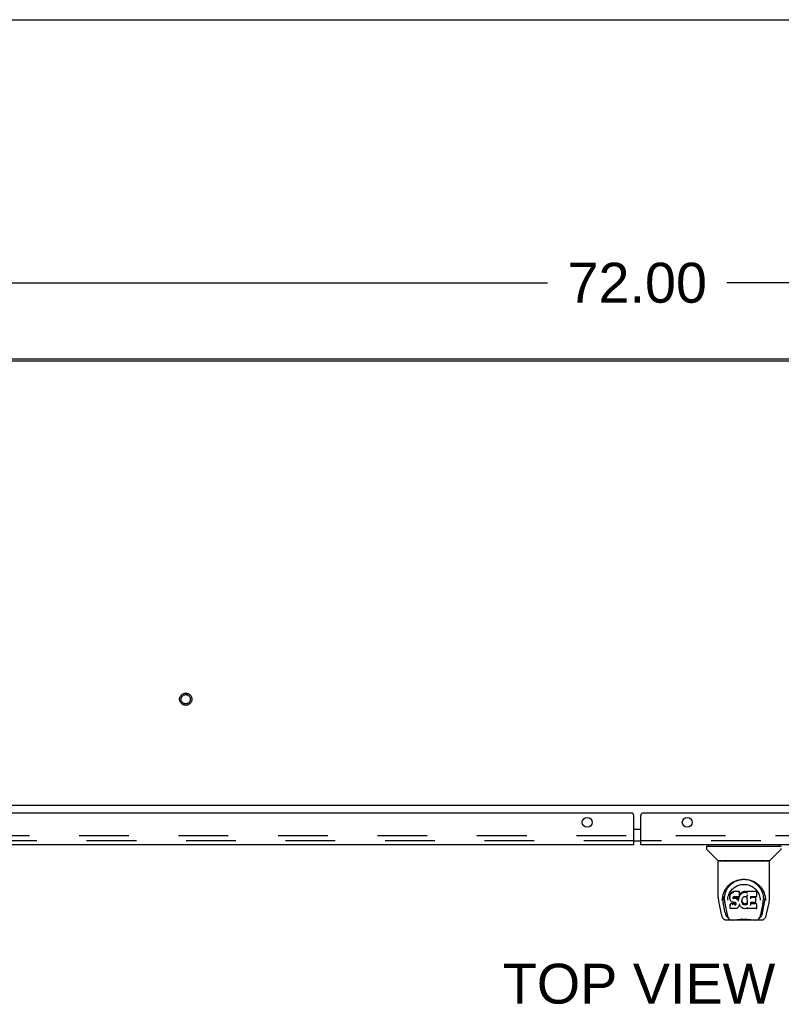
# Model space of a CAD drawing. Header units: inches. Extents: x 0 to 243, y 0 to 157.
# Tile 18 of 25: x 62 to 82, y 131 to 157. Entities that reach past the tile are written whole.
import ezdxf

# ---------------------------------------------------------------- set-up
doc = ezdxf.new("R2010")
doc.units = ezdxf.units.IN
doc.header["$LTSCALE"] = 13.357143
doc.header["$MEASUREMENT"] = 0
doc.linetypes.add('HIDDEN', pattern=[0.2, 0.1, -0.1])
doc.layers.get('0').update_dxf_attribs({"linetype": 'CONTINUOUS'})
for name, color, linetype in [('DEFAULT_2', 8, 'HIDDEN'), ('DIMENSIONS', 7, 'CONTINUOUS'), ('MASTER_DOOR_ASSEMBLY', 7, 'CONTINUOUS'), ('SLAVE_DOOR_ASSEMBLY', 7, 'CONTINUOUS')]:
    doc.layers.add(name, color=color, linetype=linetype)
doc.styles.get("Standard").update_dxf_attribs({"font": 'arial.ttf'})
doc.dimstyles.new('DIMSTYLE_1', dxfattribs={"dimtxt": 1.071429, "dimasz": 1.428571, "dimexe": 0.09, "dimexo": 0.07, "dimgap": 0.0375, "dimtad": 0, "dimtih": 1, "dimtoh": 1, "dimzin": 4, "dimdsep": 46, "dimtxsty": 'Standard', "dimblk": '_FILLED', "dimblk1": '_FILLED', "dimblk2": '_FILLED', "dimcen": 0.09, "dimadec": 3, "dimazin": 1, "dimtfac": 1, "dimtdec": 3, "dimtofl": 0, "dimtmove": 0, "dimatfit": 3, "dimldrblk": '_FILLED', "dimfxl": 0, "dimtolj": 1, "dimtzin": 4, "dimarcsym": 0})

# ---------------------------------------------------------------- blocks, each defined once
blk = doc.blocks.new('_FILLED')
at = {"color": 0, "linetype": 'ByBlock'}
blk.add_solid([(0, 0), (-1, 0.2), (-1, -0.2)], dxfattribs=at)
blk = doc.blocks.new('*D3')
at = {"layer": 'DIMENSIONS', "color": 2, "linetype": 'Continuous'}
for p, q in [((42.625, 148.841), (42.625, 151.361)), ((114.625, 148.841), (114.625, 151.361)), ((42.625, 150.076), (76.217, 150.076)), ((114.625, 150.076), (81.032, 150.076))]:
    blk.add_line(p, q, dxfattribs=at)
at = {"layer": 'DIMENSIONS', "color": 2, "linetype": 'Continuous', "xscale": 1.4285714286, "yscale": 1.4285714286, "zscale": 1.4285714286, "rotation": 180}
blk.add_blockref('_FILLED', (42.625, 150.076), dxfattribs=at)
at = {"layer": 'DIMENSIONS', "color": 2, "linetype": 'Continuous', "xscale": 1.4285714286, "yscale": 1.4285714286, "zscale": 1.4285714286}
blk.add_blockref('_FILLED', (114.625, 150.076), dxfattribs=at)
at = {"layer": 'DIMENSIONS', "color": 2, "linetype": 'Continuous', "insert": (78.625, 150.611), "char_height": 1.0714, "width": 3.74403, "attachment_point": 2, "line_spacing_factor": 0.9}
blk.add_mtext('72.00', dxfattribs=at)

msp = doc.modelspace()

# ---------------------------------------------------------------- linework, layer by layer
at = {"color": 7, "linetype": 'Continuous'}
for p, q in [((0, 157.143), (242.857, 157.143)), ((42.737, 147.978), (114.513, 147.978)), ((114.573, 136.03), (42.677, 136.03))]:
    msp.add_line(p, q, dxfattribs=at)
at = {"color": 3, "linetype": 'Continuous'}
msp.add_line((50.314, 148.03), (106.936, 148.03), dxfattribs=at)
at = {"layer": 'DEFAULT_2', "color": 8, "linetype": 'HIDDEN'}
msp.add_line((113.057, 135.218), (44.192, 135.218), dxfattribs=at)
for radius in [0.164, 0.124]:
    msp.add_circle((66.5, 138.884), radius, dxfattribs=at)
at = {"layer": 'MASTER_DOOR_ASSEMBLY', "color": 3, "linetype": 'Continuous'}
for p, q in [((78.718, 134.972), (78.718, 135.764)), ((114.23, 135.826), (78.781, 135.826)), ((114.003, 134.972), (78.718, 134.972))]:
    msp.add_line(p, q, dxfattribs=at)
at = {"layer": 'MASTER_DOOR_ASSEMBLY', "color": 7, "linetype": 'Continuous'}
for p, q in [((78.628, 135.396), (78.718, 135.396)), ((78.628, 135.076), (78.718, 135.076)), ((80.494, 134.933), (82.486, 134.933)), ((80.545, 134.933), (80.545, 134.972)), ((82.435, 134.933), (82.435, 134.972)), ((80.486, 134.925), (80.486, 134.871)), ((80.792, 134.548), (80.498, 134.843)), ((82.188, 134.548), (82.482, 134.843)), ((80.801, 133.56), (80.801, 134.524)), ((82.171, 134.531), (80.809, 134.531)), ((82.167, 134.539), (80.813, 134.539)), ((80.873, 134.535), (80.872, 134.534)), ((80.875, 134.539), (80.873, 134.535)), ((80.873, 134.535), (80.873, 134.535)), ((82.107, 134.535), (82.105, 134.539)), ((82.107, 134.535), (82.107, 134.535)), ((82.108, 134.533), (82.108, 134.534)), ((82.179, 133.56), (82.179, 134.524)), ((81.114, 133.613), (81.113, 133.588)), ((81.12, 133.638), (81.114, 133.613)), ((81.115, 133.578), (81.114, 133.613)), ((81.129, 133.662), (81.12, 133.638)), ((81.12, 133.603), (81.12, 133.638)), ((81.144, 133.684), (81.129, 133.662)), ((81.13, 133.627), (81.129, 133.662)), ((81.154, 133.694), (81.144, 133.684)), ((81.144, 133.648), (81.144, 133.684)), ((81.165, 133.701), (81.154, 133.694)), ((81.154, 133.658), (81.154, 133.694)), ((81.188, 133.712), (81.165, 133.701)), ((81.165, 133.665), (81.165, 133.701)), ((81.214, 133.72), (81.188, 133.712)), ((81.188, 133.675), (81.188, 133.712)), ((81.367, 133.72), (81.214, 133.72)), ((81.214, 133.683), (81.214, 133.72)), ((81.214, 133.683), (81.214, 133.682)), ((81.366, 133.607), (81.364, 133.593)), ((81.366, 133.685), (81.367, 133.72)), ((81.367, 133.631), (81.366, 133.607)), ((81.369, 133.613), (81.366, 133.604)), ((81.366, 133.607), (81.366, 133.607)), ((81.368, 133.665), (81.367, 133.72)), ((81.367, 133.631), (81.368, 133.665)), ((81.38, 133.633), (81.369, 133.613)), ((81.37, 133.577), (81.369, 133.613)), ((81.393, 133.653), (81.38, 133.633)), ((81.381, 133.598), (81.38, 133.633)), ((81.409, 133.67), (81.393, 133.653)), ((81.394, 133.617), (81.393, 133.653)), ((81.426, 133.687), (81.409, 133.67)), ((81.409, 133.634), (81.409, 133.67)), ((81.445, 133.701), (81.426, 133.687)), ((81.426, 133.651), (81.426, 133.687)), ((81.468, 133.711), (81.445, 133.701)), ((81.446, 133.665), (81.445, 133.701)), ((81.491, 133.716), (81.468, 133.711)), ((81.468, 133.674), (81.468, 133.711)), ((81.515, 133.719), (81.491, 133.716)), ((81.492, 133.68), (81.491, 133.716)), ((81.515, 133.719), (81.539, 133.718)), ((81.515, 133.682), (81.515, 133.719)), ((81.515, 133.681), (81.515, 133.682)), ((81.552, 133.716), (81.539, 133.718)), ((81.539, 133.681), (81.539, 133.718)), ((81.539, 133.68), (81.539, 133.681)), ((81.565, 133.712), (81.552, 133.716)), ((81.552, 133.68), (81.552, 133.716)), ((81.578, 133.618), (81.562, 133.578)), ((81.564, 133.675), (81.565, 133.712)), ((81.577, 133.704), (81.565, 133.712)), ((81.825, 133.718), (81.577, 133.718)), ((81.577, 133.683), (81.577, 133.718)), ((81.577, 133.669), (81.577, 133.681)), ((81.583, 133.366), (81.578, 133.618)), ((81.58, 133.623), (81.579, 133.622)), ((81.579, 133.622), (81.579, 133.621)), ((81.579, 133.621), (81.579, 133.62)), ((81.579, 133.62), (81.579, 133.62)), ((81.579, 133.62), (81.579, 133.62)), ((81.579, 133.62), (81.579, 133.619)), ((81.579, 133.619), (81.579, 133.619)), ((81.579, 133.619), (81.579, 133.619)), ((81.58, 133.626), (81.58, 133.625)), ((81.58, 133.625), (81.58, 133.623)), ((81.84, 133.593), (81.841, 133.702)), ((82.046, 133.638), (82.06, 133.587)), ((80.816, 133.417), (80.881, 133.111)), ((80.908, 133.475), (80.912, 133.533)), ((80.908, 133.476), (80.908, 133.475)), ((80.912, 133.533), (80.92, 133.587)), ((80.922, 133.593), (80.921, 133.539)), ((80.989, 133.143), (80.933, 133.42)), ((80.969, 133.486), (80.971, 133.46)), ((80.98, 133.396), (81.042, 133.092)), ((81.054, 133.489), (81.054, 133.489)), ((81.114, 133.554), (81.113, 133.588)), ((81.115, 133.529), (81.114, 133.553)), ((81.114, 133.553), (81.114, 133.553)), ((81.115, 133.529), (81.115, 133.528)), ((81.119, 133.504), (81.115, 133.528)), ((81.129, 133.48), (81.119, 133.504)), ((81.119, 133.504), (81.119, 133.504)), ((81.127, 133.387), (81.119, 133.379)), ((81.121, 133.266), (81.119, 133.379)), ((81.121, 133.342), (81.122, 133.342)), ((81.189, 133.388), (81.127, 133.387)), ((81.127, 133.351), (81.127, 133.387)), ((81.143, 133.459), (81.129, 133.48)), ((81.129, 133.48), (81.129, 133.48)), ((81.16, 133.441), (81.143, 133.459)), ((81.143, 133.459), (81.143, 133.459)), ((81.182, 133.427), (81.16, 133.441)), ((81.16, 133.441), (81.16, 133.441)), ((81.194, 133.422), (81.182, 133.427)), ((81.182, 133.427), (81.182, 133.427)), ((81.25, 133.388), (81.189, 133.388)), ((81.189, 133.351), (81.189, 133.388)), ((81.189, 133.351), (81.189, 133.35)), ((81.207, 133.42), (81.194, 133.422)), ((81.205, 133.569), (81.203, 133.556)), ((81.203, 133.556), (81.203, 133.542)), ((81.203, 133.536), (81.203, 133.554)), ((81.204, 133.53), (81.205, 133.565)), ((81.207, 133.573), (81.205, 133.569)), ((81.208, 133.562), (81.205, 133.565)), ((81.21, 133.575), (81.207, 133.572)), ((81.207, 133.526), (81.208, 133.562)), ((81.255, 133.42), (81.207, 133.42)), ((81.211, 133.559), (81.208, 133.562)), ((81.221, 133.578), (81.21, 133.575)), ((81.223, 133.556), (81.211, 133.559)), ((81.211, 133.523), (81.211, 133.559)), ((81.235, 133.579), (81.221, 133.578)), ((81.246, 133.557), (81.223, 133.556)), ((81.223, 133.519), (81.223, 133.556)), ((81.223, 133.518), (81.223, 133.519)), ((81.235, 133.58), (81.235, 133.579)), ((81.348, 133.579), (81.235, 133.579)), ((81.271, 133.555), (81.246, 133.557)), ((81.246, 133.52), (81.246, 133.557)), ((81.246, 133.518), (81.246, 133.52)), ((81.263, 133.389), (81.25, 133.388)), ((81.25, 133.351), (81.25, 133.388)), ((81.25, 133.351), (81.25, 133.35)), ((81.261, 133.419), (81.255, 133.42)), ((81.255, 133.42), (81.255, 133.42)), ((81.266, 133.417), (81.261, 133.419)), ((81.268, 133.392), (81.263, 133.389)), ((81.263, 133.352), (81.263, 133.389)), ((81.271, 133.414), (81.266, 133.417)), ((81.272, 133.396), (81.268, 133.392)), ((81.268, 133.355), (81.268, 133.392)), ((81.296, 133.55), (81.271, 133.555)), ((81.271, 133.518), (81.271, 133.555)), ((81.271, 133.517), (81.271, 133.518)), ((81.275, 133.409), (81.271, 133.414)), ((81.278, 133.403), (81.272, 133.396)), ((81.273, 133.36), (81.272, 133.396)), ((81.281, 133.397), (81.275, 133.409)), ((81.276, 133.409), (81.277, 133.409)), ((81.281, 133.372), (81.281, 133.397)), ((81.283, 133.384), (81.281, 133.397)), ((81.282, 133.396), (81.283, 133.396)), ((81.283, 133.378), (81.283, 133.388)), ((81.309, 133.544), (81.296, 133.55)), ((81.296, 133.513), (81.296, 133.55)), ((81.308, 133.507), (81.309, 133.544)), ((81.32, 133.536), (81.309, 133.544)), ((81.319, 133.5), (81.32, 133.536)), ((81.338, 133.518), (81.32, 133.536)), ((81.337, 133.482), (81.338, 133.518)), ((81.347, 133.503), (81.338, 133.518)), ((81.351, 133.546), (81.347, 133.503)), ((81.347, 133.467), (81.347, 133.503)), ((81.359, 133.58), (81.348, 133.579)), ((81.348, 133.579), (81.348, 133.58)), ((81.349, 133.46), (81.349, 133.461)), ((81.355, 133.568), (81.351, 133.546)), ((81.351, 133.511), (81.351, 133.546)), ((81.36, 133.34), (81.351, 133.318)), ((81.358, 133.58), (81.355, 133.568)), ((81.355, 133.534), (81.355, 133.568)), ((81.359, 133.581), (81.359, 133.581)), ((81.364, 133.592), (81.36, 133.581)), ((81.367, 133.364), (81.36, 133.34)), ((81.36, 133.34), (81.36, 133.34)), ((81.361, 133.556), (81.361, 133.582)), ((81.363, 133.592), (81.362, 133.592)), ((81.364, 133.593), (81.364, 133.592)), ((81.366, 133.375), (81.366, 133.376)), ((81.366, 133.376), (81.366, 133.376)), ((81.367, 133.374), (81.366, 133.375)), ((81.367, 133.374), (81.367, 133.374)), ((81.367, 133.374), (81.367, 133.374)), ((81.387, 133.336), (81.367, 133.372)), ((81.367, 133.372), (81.367, 133.364)), ((81.367, 133.364), (81.367, 133.364)), ((81.433, 133.481), (81.432, 133.455)), ((81.436, 133.507), (81.433, 133.481)), ((81.433, 133.477), (81.433, 133.481)), ((81.436, 133.465), (81.433, 133.477)), ((81.433, 133.442), (81.433, 133.477)), ((81.435, 133.505), (81.434, 133.505)), ((81.435, 133.43), (81.436, 133.465)), ((81.44, 133.518), (81.436, 133.506)), ((81.445, 133.441), (81.436, 133.465)), ((81.445, 133.528), (81.44, 133.518)), ((81.459, 133.551), (81.445, 133.528)), ((81.458, 133.419), (81.445, 133.441)), ((81.445, 133.406), (81.445, 133.441)), ((81.457, 133.383), (81.458, 133.419)), ((81.466, 133.409), (81.458, 133.419)), ((81.467, 133.559), (81.459, 133.551)), ((81.465, 133.373), (81.466, 133.409)), ((81.475, 133.565), (81.466, 133.559)), ((81.475, 133.401), (81.466, 133.409)), ((81.474, 133.365), (81.475, 133.401)), ((81.499, 133.575), (81.475, 133.565)), ((81.485, 133.394), (81.475, 133.401)), ((81.496, 133.39), (81.485, 133.394)), ((81.485, 133.358), (81.485, 133.394)), ((81.508, 133.387), (81.496, 133.39)), ((81.496, 133.353), (81.496, 133.39)), ((81.51, 133.578), (81.499, 133.575)), ((81.508, 133.387), (81.521, 133.387)), ((81.508, 133.351), (81.508, 133.387)), ((81.508, 133.349), (81.508, 133.351)), ((81.521, 133.578), (81.51, 133.578)), ((81.532, 133.575), (81.521, 133.578)), ((81.533, 133.389), (81.521, 133.387)), ((81.521, 133.35), (81.521, 133.387)), ((81.521, 133.349), (81.521, 133.35)), ((81.544, 133.571), (81.532, 133.575)), ((81.545, 133.393), (81.533, 133.389)), ((81.533, 133.352), (81.533, 133.389)), ((81.544, 133.571), (81.546, 133.57)), ((81.556, 133.398), (81.545, 133.393)), ((81.545, 133.356), (81.545, 133.393)), ((81.546, 133.57), (81.548, 133.57)), ((81.567, 133.405), (81.556, 133.398)), ((81.556, 133.361), (81.556, 133.398)), ((81.562, 133.578), (81.562, 133.578)), ((81.567, 133.369), (81.567, 133.405)), ((81.585, 133.357), (81.584, 133.359)), ((81.667, 133.423), (81.665, 133.349)), ((81.794, 133.423), (81.666, 133.423)), ((81.826, 133.384), (81.666, 133.384)), ((81.668, 133.579), (81.667, 133.521)), ((81.825, 133.579), (81.668, 133.579)), ((81.794, 133.556), (81.668, 133.556)), ((81.794, 133.423), (81.796, 133.424)), ((81.806, 133.435), (81.808, 133.542)), ((81.806, 133.433), (81.806, 133.435)), ((81.825, 133.579), (81.827, 133.579)), ((81.827, 133.579), (81.829, 133.58)), ((81.835, 133.267), (81.836, 133.373)), ((81.839, 133.591), (81.84, 133.593)), ((81.923, 133.52), (81.926, 133.489)), ((81.926, 133.489), (81.926, 133.489)), ((82, 133.393), (81.938, 133.092)), ((81.99, 133.143), (82.047, 133.42)), ((82.058, 133.593), (82.058, 133.539)), ((82.072, 133.475), (82.072, 133.476)), ((82.099, 133.111), (82.164, 133.417)), ((81.128, 133.259), (81.122, 133.265)), ((81.123, 133.265), (81.123, 133.265)), ((81.274, 133.259), (81.128, 133.259)), ((81.128, 133.259), (81.128, 133.259)), ((81.287, 133.26), (81.274, 133.259)), ((81.299, 133.265), (81.287, 133.26)), ((81.32, 133.279), (81.299, 133.265)), ((81.299, 133.265), (81.299, 133.265)), ((81.337, 133.296), (81.32, 133.279)), ((81.32, 133.279), (81.32, 133.279)), ((81.338, 133.296), (81.337, 133.296)), ((81.345, 133.306), (81.338, 133.296)), ((81.351, 133.318), (81.345, 133.307)), ((81.345, 133.307), (81.345, 133.306)), ((81.351, 133.318), (81.351, 133.318)), ((81.4, 133.318), (81.387, 133.336)), ((81.387, 133.336), (81.387, 133.336)), ((81.4, 133.318), (81.401, 133.318)), ((81.416, 133.301), (81.401, 133.318)), ((81.433, 133.286), (81.416, 133.301)), ((81.416, 133.301), (81.416, 133.301)), ((81.451, 133.272), (81.433, 133.286)), ((81.433, 133.286), (81.433, 133.286)), ((81.461, 133.267), (81.451, 133.272)), ((81.451, 133.272), (81.451, 133.272)), ((81.461, 133.267), (81.461, 133.266)), ((81.472, 133.263), (81.461, 133.266)), ((81.495, 133.257), (81.472, 133.263)), ((81.517, 133.255), (81.495, 133.257)), ((81.54, 133.258), (81.517, 133.255)), ((81.517, 133.255), (81.517, 133.255)), ((81.562, 133.265), (81.54, 133.258)), ((81.581, 133.276), (81.562, 133.265)), ((81.562, 133.265), (81.562, 133.265)), ((81.587, 133.276), (81.581, 133.276)), ((81.586, 133.267), (81.586, 133.276)), ((81.59, 133.261), (81.591, 133.26)), ((81.826, 133.259), (81.595, 133.259)), ((81.829, 133.259), (81.83, 133.26)), ((81.83, 133.26), (81.831, 133.261)), ((81.834, 133.265), (81.835, 133.267)), ((80.989, 132.958), (81.002, 132.957)), ((81.002, 132.957), (81.005, 132.957)), ((81.005, 132.957), (81.219, 132.957)), ((81.048, 133.035), (81.055, 133.035)), ((81.059, 133.024), (81.058, 133.027)), ((81.783, 132.95), (81.197, 132.95)), ((81.76, 132.957), (81.975, 132.957)), ((81.921, 133.024), (81.922, 133.027)), ((81.925, 133.035), (81.931, 133.035)), ((81.975, 132.957), (81.977, 132.957)), ((81.977, 132.957), (81.991, 132.958))]:
    msp.add_line(p, q, dxfattribs=at)
at = {"layer": 'MASTER_DOOR_ASSEMBLY', "color": 8, "linetype": 'HIDDEN'}
msp.add_line((114.003, 135.076), (78.718, 135.076), dxfattribs=at)
at = {"layer": 'MASTER_DOOR_ASSEMBLY', "color": 7, "linetype": 'Continuous'}
for points in [[(80.872, 134.534), (80.871, 134.533), (80.871, 134.533), (80.871, 134.532), (80.871, 134.532), (80.871, 134.531)], [(80.873, 134.535), (80.872, 134.534), (80.872, 134.534)], [(82.108, 134.534), (82.108, 134.534), (82.107, 134.535)], [(82.109, 134.531), (82.109, 134.532), (82.109, 134.532), (82.109, 134.533), (82.109, 134.533), (82.108, 134.534)], [(80.92, 133.587), (80.933, 133.638), (80.95, 133.686), (80.971, 133.731), (80.994, 133.772), (81.019, 133.811), (81.047, 133.846), (81.078, 133.88), (81.111, 133.911), (81.148, 133.939), (81.186, 133.965), (81.227, 133.988), (81.27, 134.007), (81.313, 134.023), (81.357, 134.035), (81.402, 134.044), (81.446, 134.049), (81.49, 134.051), (81.534, 134.049), (81.578, 134.044), (81.623, 134.035), (81.667, 134.023), (81.711, 134.007), (81.753, 133.988), (81.794, 133.965), (81.832, 133.939), (81.869, 133.91), (81.902, 133.879), (81.933, 133.846), (81.961, 133.81), (81.986, 133.772), (82.009, 133.731), (82.03, 133.686), (82.046, 133.638)], [(81.062, 133.557), (81.07, 133.591), (81.081, 133.624), (81.093, 133.654), (81.106, 133.681), (81.122, 133.707), (81.139, 133.732), (81.157, 133.755), (81.176, 133.777), (81.197, 133.797), (81.22, 133.816), (81.244, 133.834), (81.269, 133.85), (81.295, 133.864), (81.322, 133.876), (81.35, 133.887), (81.378, 133.895), (81.406, 133.902), (81.434, 133.906), (81.462, 133.909), (81.49, 133.91), (81.517, 133.909), (81.545, 133.906), (81.573, 133.902), (81.601, 133.895), (81.629, 133.887), (81.657, 133.876), (81.685, 133.864), (81.711, 133.85), (81.736, 133.834), (81.76, 133.816), (81.782, 133.797), (81.803, 133.777), (81.823, 133.755), (81.841, 133.732), (81.858, 133.708), (81.873, 133.681), (81.887, 133.654), (81.899, 133.624), (81.91, 133.592), (81.918, 133.557), (81.923, 133.52)], [(81.083, 133.849), (81.11, 133.88), (81.138, 133.908), (81.168, 133.933), (81.198, 133.955), (81.229, 133.975), (81.261, 133.992), (81.293, 134.006), (81.326, 134.018), (81.358, 134.028), (81.391, 134.035), (81.424, 134.04), (81.456, 134.044), (81.489, 134.045), (81.521, 134.044), (81.554, 134.041), (81.586, 134.036), (81.619, 134.028), (81.651, 134.019), (81.684, 134.007), (81.716, 133.993), (81.747, 133.977), (81.778, 133.958), (81.809, 133.936), (81.839, 133.911), (81.867, 133.883), (81.895, 133.852), (81.92, 133.818), (81.944, 133.781), (81.964, 133.74), (81.982, 133.697), (81.996, 133.652), (82.005, 133.606), (82.011, 133.558)], [(80.969, 133.486), (80.968, 133.51), (80.969, 133.557), (80.974, 133.603), (80.984, 133.65), (80.997, 133.695), (81.014, 133.737), (81.034, 133.778), (81.057, 133.815), (81.083, 133.849)], [(81.12, 133.603), (81.12, 133.602), (81.121, 133.602), (81.121, 133.602), (81.121, 133.602), (81.122, 133.601), (81.122, 133.601)], [(81.13, 133.627), (81.13, 133.626), (81.13, 133.626), (81.13, 133.626), (81.131, 133.626), (81.131, 133.626), (81.131, 133.626)], [(81.144, 133.648), (81.145, 133.648), (81.145, 133.648), (81.145, 133.647), (81.145, 133.647), (81.146, 133.647), (81.146, 133.647)], [(81.154, 133.657), (81.154, 133.657), (81.155, 133.657), (81.155, 133.657), (81.155, 133.656), (81.155, 133.656), (81.156, 133.656)], [(81.165, 133.665), (81.165, 133.665), (81.166, 133.664), (81.166, 133.664), (81.166, 133.664), (81.166, 133.664), (81.166, 133.664)], [(81.188, 133.675), (81.188, 133.675), (81.189, 133.675), (81.189, 133.675), (81.189, 133.674), (81.189, 133.674), (81.189, 133.674)], [(81.366, 133.683), (81.365, 133.683), (81.365, 133.683), (81.365, 133.683), (81.365, 133.682), (81.365, 133.682), (81.364, 133.682)], [(81.366, 133.607), (81.366, 133.607), (81.366, 133.606), (81.365, 133.606), (81.365, 133.606), (81.365, 133.606), (81.364, 133.606)], [(81.367, 133.631), (81.367, 133.631), (81.367, 133.63), (81.367, 133.63), (81.366, 133.63), (81.366, 133.63), (81.365, 133.63)], [(81.396, 133.615), (81.395, 133.616), (81.395, 133.616), (81.395, 133.616), (81.394, 133.616), (81.394, 133.617), (81.394, 133.617)], [(81.411, 133.633), (81.41, 133.633), (81.41, 133.633), (81.41, 133.634), (81.409, 133.634), (81.409, 133.634), (81.409, 133.634)], [(81.427, 133.649), (81.427, 133.649), (81.427, 133.65), (81.427, 133.65), (81.426, 133.65), (81.426, 133.65), (81.426, 133.651)], [(81.447, 133.663), (81.446, 133.663), (81.446, 133.664), (81.446, 133.664), (81.446, 133.664), (81.446, 133.664), (81.446, 133.665)], [(81.469, 133.673), (81.469, 133.673), (81.468, 133.673), (81.468, 133.674), (81.468, 133.674), (81.468, 133.674), (81.468, 133.674)], [(81.492, 133.678), (81.492, 133.678), (81.492, 133.679), (81.492, 133.679), (81.492, 133.679), (81.492, 133.679), (81.492, 133.68)], [(81.551, 133.678), (81.551, 133.678), (81.551, 133.679), (81.552, 133.679), (81.552, 133.679), (81.552, 133.679), (81.552, 133.68)], [(81.564, 133.674), (81.564, 133.674), (81.564, 133.675), (81.564, 133.675), (81.564, 133.675), (81.564, 133.675), (81.564, 133.675)], [(81.579, 133.68), (81.579, 133.68), (81.579, 133.68), (81.578, 133.681), (81.578, 133.681), (81.578, 133.681), (81.578, 133.681)], [(81.58, 133.664), (81.579, 133.664), (81.579, 133.665), (81.579, 133.665), (81.578, 133.666), (81.578, 133.666), (81.578, 133.667)], [(81.579, 133.618), (81.578, 133.618), (81.578, 133.618), (81.578, 133.618)], [(81.579, 133.619), (81.579, 133.619), (81.579, 133.618)], [(80.801, 133.56), (80.802, 133.527), (80.805, 133.487), (80.81, 133.447), (80.816, 133.417)], [(80.921, 133.539), (80.922, 133.504), (80.926, 133.46), (80.933, 133.42)], [(80.971, 133.46), (80.973, 133.44), (80.976, 133.417), (80.98, 133.396)], [(81.054, 133.489), (81.056, 133.52), (81.062, 133.557)], [(81.114, 133.553), (81.114, 133.553), (81.114, 133.553), (81.114, 133.552), (81.115, 133.552), (81.115, 133.552), (81.116, 133.552)], [(81.115, 133.578), (81.115, 133.578), (81.115, 133.577), (81.116, 133.577), (81.116, 133.577), (81.117, 133.577), (81.117, 133.577)], [(81.115, 133.528), (81.115, 133.528), (81.115, 133.528), (81.115, 133.528), (81.116, 133.527), (81.116, 133.527), (81.117, 133.527)], [(81.119, 133.504), (81.12, 133.503), (81.12, 133.503), (81.12, 133.503), (81.121, 133.503), (81.121, 133.503)], [(81.12, 133.343), (81.12, 133.343), (81.121, 133.343), (81.121, 133.343), (81.121, 133.343), (81.121, 133.342)], [(81.127, 133.35), (81.128, 133.35), (81.128, 133.35), (81.128, 133.35), (81.128, 133.349), (81.128, 133.349), (81.128, 133.349)], [(81.129, 133.48), (81.129, 133.48), (81.129, 133.48), (81.13, 133.48), (81.13, 133.48)], [(81.143, 133.459), (81.143, 133.459), (81.143, 133.459), (81.143, 133.459), (81.144, 133.459), (81.144, 133.459)], [(81.16, 133.441), (81.161, 133.441), (81.161, 133.441), (81.161, 133.441), (81.162, 133.441)], [(81.182, 133.427), (81.182, 133.427), (81.182, 133.427), (81.182, 133.427)], [(81.194, 133.422), (81.194, 133.422), (81.194, 133.422), (81.195, 133.423)], [(81.201, 133.555), (81.202, 133.555), (81.202, 133.555), (81.203, 133.555), (81.203, 133.555), (81.203, 133.556), (81.203, 133.556)], [(81.201, 133.54), (81.201, 133.54), (81.202, 133.541), (81.202, 133.541), (81.202, 133.541), (81.203, 133.541), (81.203, 133.542)], [(81.201, 133.534), (81.202, 133.534), (81.202, 133.534), (81.202, 133.534), (81.203, 133.535), (81.203, 133.535), (81.203, 133.535)], [(81.203, 133.529), (81.203, 133.529), (81.203, 133.529), (81.204, 133.529), (81.204, 133.529), (81.204, 133.53), (81.204, 133.53)], [(81.204, 133.568), (81.204, 133.568), (81.205, 133.568), (81.205, 133.568), (81.205, 133.569), (81.205, 133.569)], [(81.206, 133.572), (81.206, 133.572), (81.207, 133.572), (81.207, 133.572), (81.207, 133.572)], [(81.206, 133.524), (81.206, 133.524), (81.206, 133.525), (81.207, 133.525), (81.207, 133.525), (81.207, 133.525), (81.207, 133.525)], [(81.207, 133.42), (81.207, 133.42), (81.207, 133.42), (81.207, 133.421)], [(81.209, 133.575), (81.209, 133.575), (81.21, 133.575), (81.21, 133.575), (81.21, 133.575)], [(81.21, 133.521), (81.21, 133.521), (81.211, 133.521), (81.211, 133.522), (81.211, 133.522), (81.211, 133.522), (81.211, 133.522)], [(81.221, 133.579), (81.221, 133.578), (81.221, 133.578), (81.221, 133.578)], [(81.261, 133.419), (81.261, 133.419), (81.261, 133.419), (81.262, 133.42)], [(81.263, 133.352), (81.263, 133.352), (81.264, 133.352), (81.264, 133.352), (81.264, 133.351), (81.264, 133.351), (81.264, 133.351)], [(81.266, 133.417), (81.267, 133.417), (81.267, 133.417), (81.267, 133.418)], [(81.268, 133.355), (81.268, 133.355), (81.268, 133.355), (81.269, 133.354), (81.269, 133.354), (81.269, 133.354), (81.269, 133.354)], [(81.271, 133.414), (81.271, 133.414), (81.272, 133.414), (81.272, 133.414), (81.272, 133.414)], [(81.273, 133.36), (81.273, 133.36), (81.273, 133.359), (81.273, 133.359), (81.274, 133.359), (81.274, 133.359), (81.274, 133.359)], [(81.275, 133.409), (81.275, 133.409), (81.276, 133.409), (81.276, 133.409)], [(81.281, 133.397), (81.281, 133.397), (81.281, 133.397), (81.282, 133.397), (81.282, 133.396)], [(81.281, 133.371), (81.281, 133.371), (81.281, 133.371), (81.282, 133.371), (81.282, 133.37), (81.282, 133.37), (81.283, 133.37)], [(81.283, 133.384), (81.283, 133.383), (81.284, 133.383), (81.284, 133.383), (81.284, 133.383), (81.285, 133.383), (81.285, 133.383)], [(81.283, 133.377), (81.283, 133.377), (81.283, 133.377), (81.284, 133.376), (81.284, 133.376), (81.284, 133.376), (81.285, 133.376)], [(81.295, 133.512), (81.295, 133.512), (81.296, 133.512), (81.296, 133.512), (81.296, 133.512), (81.296, 133.513), (81.296, 133.513)], [(81.307, 133.506), (81.308, 133.506), (81.308, 133.507), (81.308, 133.507), (81.308, 133.507), (81.308, 133.507), (81.308, 133.507)], [(81.318, 133.499), (81.318, 133.499), (81.318, 133.499), (81.319, 133.499), (81.319, 133.499), (81.319, 133.5), (81.319, 133.5)], [(81.336, 133.481), (81.336, 133.481), (81.336, 133.481), (81.337, 133.481), (81.337, 133.481), (81.337, 133.482), (81.337, 133.482)], [(81.349, 133.461), (81.348, 133.463), (81.348, 133.464), (81.348, 133.465), (81.348, 133.466)], [(81.353, 133.51), (81.353, 133.51), (81.352, 133.51), (81.352, 133.51), (81.352, 133.51), (81.351, 133.511), (81.351, 133.511)], [(81.357, 133.532), (81.357, 133.532), (81.356, 133.532), (81.356, 133.533), (81.355, 133.533), (81.355, 133.533), (81.355, 133.534)], [(81.36, 133.34), (81.36, 133.34), (81.359, 133.34), (81.359, 133.34), (81.358, 133.34), (81.358, 133.34)], [(81.36, 133.58), (81.36, 133.58), (81.359, 133.58), (81.359, 133.581)], [(81.36, 133.581), (81.36, 133.58), (81.36, 133.58), (81.36, 133.58)], [(81.363, 133.554), (81.363, 133.554), (81.362, 133.555), (81.362, 133.555), (81.361, 133.555), (81.361, 133.555), (81.361, 133.556)], [(81.364, 133.592), (81.364, 133.592), (81.364, 133.592), (81.364, 133.592), (81.363, 133.592)], [(81.367, 133.364), (81.367, 133.364), (81.366, 133.364), (81.366, 133.363), (81.366, 133.363), (81.365, 133.363), (81.365, 133.363)], [(81.366, 133.376), (81.366, 133.377), (81.366, 133.377)], [(81.367, 133.372), (81.367, 133.373), (81.367, 133.373), (81.367, 133.373), (81.367, 133.373), (81.367, 133.373), (81.367, 133.373), (81.367, 133.374)], [(81.367, 133.372), (81.367, 133.372), (81.367, 133.372), (81.367, 133.372), (81.367, 133.372)], [(81.371, 133.576), (81.371, 133.576), (81.371, 133.576), (81.37, 133.576), (81.37, 133.577), (81.37, 133.577), (81.37, 133.577)], [(81.382, 133.596), (81.382, 133.597), (81.382, 133.597), (81.381, 133.597), (81.381, 133.597), (81.381, 133.597), (81.381, 133.598)], [(81.432, 133.454), (81.431, 133.454), (81.431, 133.454), (81.431, 133.454), (81.431, 133.453), (81.43, 133.453), (81.43, 133.453)], [(81.433, 133.481), (81.433, 133.481), (81.432, 133.48), (81.432, 133.48), (81.432, 133.48), (81.431, 133.48), (81.431, 133.48)], [(81.433, 133.442), (81.432, 133.442), (81.432, 133.441), (81.432, 133.441), (81.431, 133.441), (81.431, 133.441), (81.431, 133.441)], [(81.435, 133.43), (81.435, 133.43), (81.435, 133.429), (81.434, 133.429), (81.434, 133.429), (81.434, 133.429), (81.433, 133.429)], [(81.436, 133.506), (81.436, 133.506), (81.436, 133.506), (81.435, 133.506), (81.435, 133.505)], [(81.44, 133.518), (81.44, 133.518), (81.439, 133.517), (81.439, 133.517), (81.439, 133.517), (81.438, 133.517)], [(81.445, 133.405), (81.444, 133.405), (81.444, 133.405), (81.444, 133.405), (81.444, 133.404), (81.443, 133.404), (81.443, 133.404)], [(81.445, 133.528), (81.445, 133.528), (81.445, 133.528), (81.444, 133.528), (81.444, 133.528)], [(81.456, 133.381), (81.456, 133.382), (81.456, 133.382), (81.456, 133.382), (81.457, 133.382), (81.457, 133.382), (81.457, 133.383)], [(81.459, 133.551), (81.459, 133.55), (81.459, 133.55), (81.459, 133.55), (81.458, 133.55), (81.458, 133.55)], [(81.464, 133.372), (81.464, 133.372), (81.464, 133.372), (81.464, 133.372), (81.465, 133.373), (81.465, 133.373), (81.465, 133.373)], [(81.466, 133.559), (81.466, 133.559), (81.466, 133.559), (81.466, 133.559), (81.465, 133.559)], [(81.473, 133.363), (81.474, 133.363), (81.474, 133.364), (81.474, 133.364), (81.474, 133.364), (81.474, 133.364), (81.475, 133.365)], [(81.475, 133.565), (81.475, 133.565), (81.475, 133.566), (81.474, 133.566)], [(81.484, 133.356), (81.484, 133.356), (81.484, 133.357), (81.484, 133.357), (81.485, 133.357), (81.485, 133.357), (81.485, 133.358)], [(81.495, 133.351), (81.496, 133.352), (81.496, 133.352), (81.496, 133.352), (81.496, 133.352), (81.496, 133.353), (81.496, 133.353)], [(81.499, 133.575), (81.499, 133.575), (81.499, 133.575), (81.498, 133.576)], [(81.51, 133.578), (81.51, 133.578), (81.51, 133.578), (81.51, 133.579)], [(81.521, 133.578), (81.521, 133.578), (81.521, 133.578), (81.521, 133.578)], [(81.532, 133.575), (81.532, 133.575), (81.533, 133.575), (81.533, 133.576)], [(81.533, 133.351), (81.533, 133.351), (81.533, 133.351), (81.533, 133.351), (81.533, 133.351), (81.533, 133.352), (81.533, 133.352)], [(81.545, 133.571), (81.544, 133.571), (81.544, 133.571), (81.544, 133.571)], [(81.546, 133.355), (81.546, 133.355), (81.545, 133.355), (81.545, 133.355), (81.545, 133.355), (81.545, 133.356), (81.545, 133.356)], [(81.548, 133.57), (81.551, 133.57), (81.553, 133.57), (81.555, 133.571), (81.557, 133.572), (81.558, 133.573)], [(81.557, 133.36), (81.557, 133.36), (81.557, 133.36), (81.557, 133.361), (81.557, 133.361), (81.557, 133.361), (81.556, 133.361)], [(81.558, 133.573), (81.56, 133.574), (81.561, 133.576), (81.562, 133.578)], [(81.582, 133.402), (81.581, 133.403), (81.581, 133.404), (81.58, 133.404), (81.579, 133.405), (81.579, 133.406), (81.578, 133.406), (81.577, 133.406), (81.576, 133.407), (81.575, 133.407), (81.575, 133.407), (81.574, 133.407), (81.573, 133.407)], [(81.584, 133.359), (81.584, 133.361), (81.583, 133.362), (81.583, 133.364)], [(81.663, 133.346), (81.664, 133.346), (81.664, 133.346), (81.664, 133.346), (81.664, 133.347), (81.665, 133.347), (81.665, 133.347)], [(81.665, 133.517), (81.665, 133.518), (81.666, 133.518), (81.666, 133.518), (81.666, 133.518), (81.666, 133.518), (81.667, 133.519)], [(81.665, 133.424), (81.665, 133.424), (81.665, 133.424), (81.665, 133.424), (81.666, 133.423), (81.666, 133.423), (81.666, 133.423)], [(81.666, 133.58), (81.666, 133.58), (81.667, 133.579), (81.667, 133.579), (81.667, 133.579), (81.667, 133.579), (81.668, 133.579)], [(81.796, 133.424), (81.798, 133.424), (81.799, 133.425)], [(81.799, 133.425), (81.801, 133.425), (81.802, 133.427), (81.803, 133.428), (81.804, 133.429)], [(81.804, 133.429), (81.805, 133.431), (81.806, 133.433)], [(81.829, 133.58), (81.831, 133.58), (81.833, 133.581), (81.835, 133.583), (81.836, 133.585), (81.838, 133.587)], [(81.838, 133.587), (81.839, 133.589), (81.839, 133.591)], [(82, 133.393), (82, 133.396), (82.001, 133.399), (82.001, 133.402), (82.002, 133.404), (82.002, 133.407), (82.003, 133.41), (82.003, 133.413), (82.004, 133.416), (82.004, 133.42), (82.005, 133.423), (82.005, 133.426), (82.006, 133.43), (82.006, 133.433), (82.007, 133.437), (82.007, 133.44), (82.007, 133.444), (82.008, 133.448), (82.008, 133.452), (82.009, 133.455), (82.009, 133.459), (82.011, 133.486)], [(82.011, 133.558), (82.012, 133.511), (82.011, 133.486)], [(82.047, 133.42), (82.054, 133.46), (82.058, 133.504), (82.058, 133.539)], [(82.06, 133.587), (82.068, 133.533), (82.072, 133.475)], [(82.164, 133.417), (82.169, 133.447), (82.175, 133.486), (82.178, 133.526), (82.179, 133.56)], [(80.881, 133.111), (80.884, 133.098), (80.889, 133.08), (80.894, 133.063), (80.899, 133.048), (80.905, 133.034), (80.911, 133.022), (80.917, 133.011), (80.924, 133), (80.932, 132.99), (80.942, 132.981), (80.952, 132.973), (80.963, 132.967), (80.976, 132.962), (80.989, 132.958)], [(80.989, 133.143), (80.993, 133.126), (80.998, 133.108), (81.003, 133.092), (81.008, 133.077), (81.014, 133.064), (81.021, 133.054), (81.028, 133.045), (81.035, 133.039), (81.042, 133.036), (81.048, 133.035)], [(81.042, 133.092), (81.044, 133.082), (81.047, 133.07), (81.049, 133.058), (81.052, 133.046), (81.055, 133.035), (81.058, 133.027)], [(81.121, 133.266), (81.122, 133.265), (81.122, 133.265), (81.123, 133.265)], [(81.121, 133.266), (81.121, 133.266), (81.121, 133.266)], [(81.128, 133.259), (81.129, 133.259), (81.129, 133.259), (81.129, 133.259), (81.129, 133.259), (81.129, 133.259), (81.129, 133.259)], [(81.274, 133.259), (81.274, 133.259), (81.274, 133.259), (81.274, 133.259), (81.274, 133.259), (81.274, 133.259), (81.274, 133.259)], [(81.287, 133.26), (81.287, 133.26), (81.287, 133.261), (81.286, 133.261)], [(81.299, 133.265), (81.299, 133.265), (81.298, 133.265), (81.298, 133.265)], [(81.32, 133.279), (81.32, 133.279), (81.319, 133.279), (81.319, 133.279), (81.318, 133.279)], [(81.337, 133.296), (81.337, 133.296), (81.337, 133.296), (81.337, 133.296), (81.336, 133.296), (81.336, 133.296)], [(81.345, 133.306), (81.345, 133.306), (81.344, 133.306), (81.344, 133.306), (81.343, 133.306)], [(81.351, 133.318), (81.35, 133.317), (81.35, 133.317), (81.349, 133.317), (81.349, 133.317)], [(81.387, 133.336), (81.388, 133.336), (81.388, 133.336), (81.388, 133.336), (81.389, 133.336)], [(81.401, 133.318), (81.401, 133.318), (81.401, 133.317), (81.401, 133.317), (81.402, 133.317), (81.402, 133.318)], [(81.416, 133.301), (81.416, 133.301), (81.416, 133.301), (81.417, 133.301), (81.417, 133.301)], [(81.433, 133.286), (81.433, 133.286), (81.433, 133.286), (81.434, 133.286), (81.434, 133.286)], [(81.451, 133.272), (81.451, 133.272), (81.451, 133.272), (81.452, 133.272), (81.452, 133.272)], [(81.461, 133.266), (81.462, 133.266), (81.462, 133.267), (81.462, 133.267)], [(81.472, 133.263), (81.473, 133.263), (81.473, 133.263), (81.473, 133.263)], [(81.495, 133.257), (81.495, 133.257), (81.495, 133.257), (81.495, 133.258)], [(81.54, 133.258), (81.54, 133.258), (81.54, 133.258), (81.54, 133.258)], [(81.562, 133.265), (81.562, 133.265), (81.562, 133.265), (81.562, 133.265)], [(81.581, 133.276), (81.581, 133.276), (81.581, 133.276), (81.581, 133.276), (81.581, 133.276), (81.581, 133.276), (81.581, 133.276)], [(81.586, 133.267), (81.587, 133.265), (81.587, 133.263)], [(81.588, 133.276), (81.588, 133.276), (81.588, 133.276), (81.587, 133.276), (81.587, 133.276), (81.587, 133.276), (81.587, 133.276)], [(81.587, 133.263), (81.588, 133.262), (81.59, 133.261)], [(81.591, 133.26), (81.593, 133.259), (81.594, 133.259), (81.595, 133.259)], [(81.826, 133.259), (81.827, 133.259), (81.829, 133.259)], [(81.831, 133.261), (81.833, 133.262), (81.834, 133.263), (81.834, 133.265)], [(81.922, 133.027), (81.925, 133.035), (81.928, 133.046), (81.931, 133.058), (81.933, 133.07), (81.936, 133.082), (81.938, 133.092)], [(81.931, 133.035), (81.937, 133.036), (81.945, 133.039), (81.952, 133.045), (81.959, 133.054), (81.966, 133.064), (81.971, 133.077), (81.977, 133.092), (81.982, 133.108), (81.987, 133.127), (81.99, 133.143)], [(81.991, 132.958), (82.004, 132.961), (82.016, 132.966), (82.027, 132.973), (82.038, 132.981), (82.047, 132.99), (82.055, 133), (82.062, 133.01), (82.069, 133.022), (82.075, 133.034), (82.081, 133.048), (82.086, 133.063), (82.091, 133.079), (82.096, 133.098), (82.099, 133.111)], [(81.095, 133.005), (81.09, 133.005), (81.085, 133.005), (81.08, 133.006), (81.076, 133.008), (81.072, 133.01), (81.068, 133.012), (81.065, 133.016), (81.062, 133.019), (81.06, 133.023), (81.059, 133.024)], [(81.059, 133.024), (81.065, 133.012), (81.071, 133.001), (81.078, 132.991), (81.085, 132.982), (81.092, 132.975), (81.1, 132.968), (81.108, 132.963), (81.118, 132.959), (81.128, 132.957), (81.134, 132.957)], [(81.219, 132.957), (81.241, 132.957), (81.264, 132.959), (81.288, 132.961), (81.314, 132.963), (81.342, 132.966), (81.37, 132.969), (81.399, 132.971), (81.429, 132.973), (81.459, 132.974), (81.49, 132.975), (81.52, 132.974), (81.55, 132.973), (81.58, 132.971), (81.61, 132.969), (81.638, 132.966), (81.665, 132.963), (81.691, 132.961), (81.716, 132.959), (81.739, 132.957), (81.76, 132.957)], [(81.219, 132.957), (81.243, 132.957), (81.272, 132.959), (81.301, 132.961), (81.332, 132.964), (81.363, 132.967), (81.394, 132.969), (81.426, 132.971), (81.458, 132.972), (81.49, 132.973), (81.522, 132.972), (81.554, 132.971), (81.586, 132.969), (81.617, 132.967), (81.648, 132.964), (81.678, 132.961), (81.708, 132.959), (81.736, 132.957), (81.76, 132.957)], [(81.845, 132.957), (81.853, 132.957), (81.862, 132.959), (81.872, 132.963), (81.88, 132.968), (81.888, 132.975), (81.895, 132.982), (81.902, 132.991), (81.909, 133.001), (81.915, 133.012), (81.921, 133.024)], [(81.885, 133.005), (81.89, 133.005), (81.895, 133.005), (81.899, 133.006), (81.904, 133.008), (81.908, 133.01), (81.912, 133.012), (81.915, 133.016), (81.918, 133.019), (81.92, 133.023), (81.921, 133.024)]]:
    msp.add_lwpolyline(points, dxfattribs=at)
at = {"layer": 'MASTER_DOOR_ASSEMBLY', "color": 3, "linetype": 'Continuous'}
msp.add_circle((79.968, 135.576), 0.133, dxfattribs=at)
msp.add_arc((78.781, 135.764), 0.0625, 90, 180, dxfattribs=at)
at = {"layer": 'MASTER_DOOR_ASSEMBLY', "color": 7, "linetype": 'Continuous'}
for centre, radius, start, end in [((80.494, 134.925), 0.00787, 90, 180), ((82.486, 134.925), 0.00787, 0, 90), ((80.525, 134.871), 0.0394, 180, 225), ((82.455, 134.871), 0.0394, 315, 360), ((80.813, 134.569), 0.0295, 225, 270), ((80.809, 134.524), 0.00787, 90, 180), ((80.983, 134.551), 0.0197, 270, 323.006), ((81.997, 134.551), 0.0197, 216.994, 270), ((82.167, 134.569), 0.0295, 270, 315), ((82.171, 134.524), 0.00787, 0, 90), ((81.197, 132.969), 0.0197, 220.2179, 270), ((81.783, 132.969), 0.0197, 270, 319.7821)]:
    msp.add_arc(centre, radius, start, end, dxfattribs=at)
for centre, major_axis, ratio, start_param, end_param in [((81.124, 133.614), (0.004, 0.0113), 0.082603, -3.358849, -3.237788), ((81.135, 133.635), (0.00493, 0.00872), 0.139701, -3.375731, -3.231538), ((81.151, 133.656), (0.00667, 0.00805), 0.161626, -3.329134, -3.201937), ((81.364, 133.685), (-0.00006, 0.00283), 0.69468, -2.388692, -1.626091), ((81.579, 133.683), (-0.00005, 0.00283), 0.694711, -4.711973, -3.921462), ((81.579, 133.667), (-0.00119, 0.00309), 0.517372, 0.955426, 1.594301), ((81.825, 133.702), (0, 0.0161), 0.999848, -1.588252, 0), ((81.122, 133.347), (0.00133, 0.0034), 0.413699, -3.931587, -3.404362), ((81.13, 133.352), (0.00243, 0.00249), 0.565489, -3.661377, -3.398136), ((81.2, 133.544), (-0.00245, 0.00904), 0.086305, -3.009796, -2.851612), ((81.201, 133.536), (-0.00334, 0.00617), 0.202659, -3.013778, -2.795609), ((81.202, 133.531), (-0.0051, 0.00558), 0.236803, -3.069215, -2.893885), ((81.206, 133.526), (0.00537, -0.00361), 0.301523, 0.056707, 0.196496), ((81.274, 133.36), (0.00623, 0.00529), 0.230667, 2.952001, 3.091843), ((81.285, 133.378), (0.00377, 0.00659), 0.191545, -3.454301, -3.256285), ((81.285, 133.385), (0.00243, 0.00802), 0.107328, -3.463611, -3.284363), ((81.331, 133.49), (-0.00628, 0.00793), 0.164287, -3.076154, -2.942496), ((81.349, 133.465), (-0.00129, 0.00383), 0.306196, 0.760017, 1.08509), ((81.451, 133.392), (-0.00646, 0.00915), 0.140046, -3.074302, -2.951316), ((81.573, 133.396), (0, 0.0108), 0.999848, 0, 0.641022), ((81.585, 133.363), (-0.00163, 0.00422), 0.284259, 0.65996, 1.068541), ((81.663, 133.349), (0.00005, 0.00283), 0.694711, -2.361723, -1.571213), ((81.665, 133.521), (0.00005, 0.00283), 0.694711, -2.361723, -1.571213), ((81.794, 133.542), (0, 0.0133), 0.999848, -1.588252, 0), ((81.826, 133.374), (0, 0.0104), 0.999848, -1.588252, 0)]:
    msp.add_ellipse(centre, major_axis=major_axis, ratio=ratio, start_param=start_param, end_param=end_param, dxfattribs=at)
at = {"layer": 'SLAVE_DOOR_ASSEMBLY', "color": 3, "linetype": 'Continuous'}
for p, q in [((78.468, 135.826), (43.02, 135.826)), ((78.531, 134.972), (78.531, 135.764)), ((78.531, 134.972), (43.246, 134.972))]:
    msp.add_line(p, q, dxfattribs=at)
at = {"layer": 'SLAVE_DOOR_ASSEMBLY', "color": 7, "linetype": 'Continuous'}
for p, q in [((78.531, 135.396), (78.718, 135.396)), ((78.531, 135.076), (78.718, 135.076))]:
    msp.add_line(p, q, dxfattribs=at)
at = {"layer": 'SLAVE_DOOR_ASSEMBLY', "color": 8, "linetype": 'HIDDEN'}
msp.add_line((78.531, 135.076), (43.246, 135.076), dxfattribs=at)
at = {"layer": 'SLAVE_DOOR_ASSEMBLY', "color": 3, "linetype": 'Continuous'}
msp.add_circle((77.281, 135.576), 0.133, dxfattribs=at)
msp.add_arc((78.468, 135.764), 0.0625, 0, 90, dxfattribs=at)

# ---------------------------------------------------------------- texts
at = {"layer": 'DIMENSIONS', "color": 2, "linetype": 'Continuous', "insert": (78.673, 131.777), "char_height": 1.0714, "width": 7.30085, "attachment_point": 2, "line_spacing_factor": 0.9}
msp.add_mtext('TOP VIEW', dxfattribs=at)

# ---------------------------------------------------------------- dimensions: what is measured, and where the dimension line sits
at = {"layer": 'DIMENSIONS', "color": 2, "linetype": 'Continuous'}
dim = msp.add_linear_dim(base=(114.625, 150.076), p1=(42.625, 151.431), p2=(114.625, 151.431), dimstyle='DIMSTYLE_1', dxfattribs=at)
dim.commit()
dim.dimension.update_dxf_attribs({"geometry": '*D3', "text_midpoint": (78.624, 150.07), "dimtype": 160})

doc.saveas('drawing.dxf')
